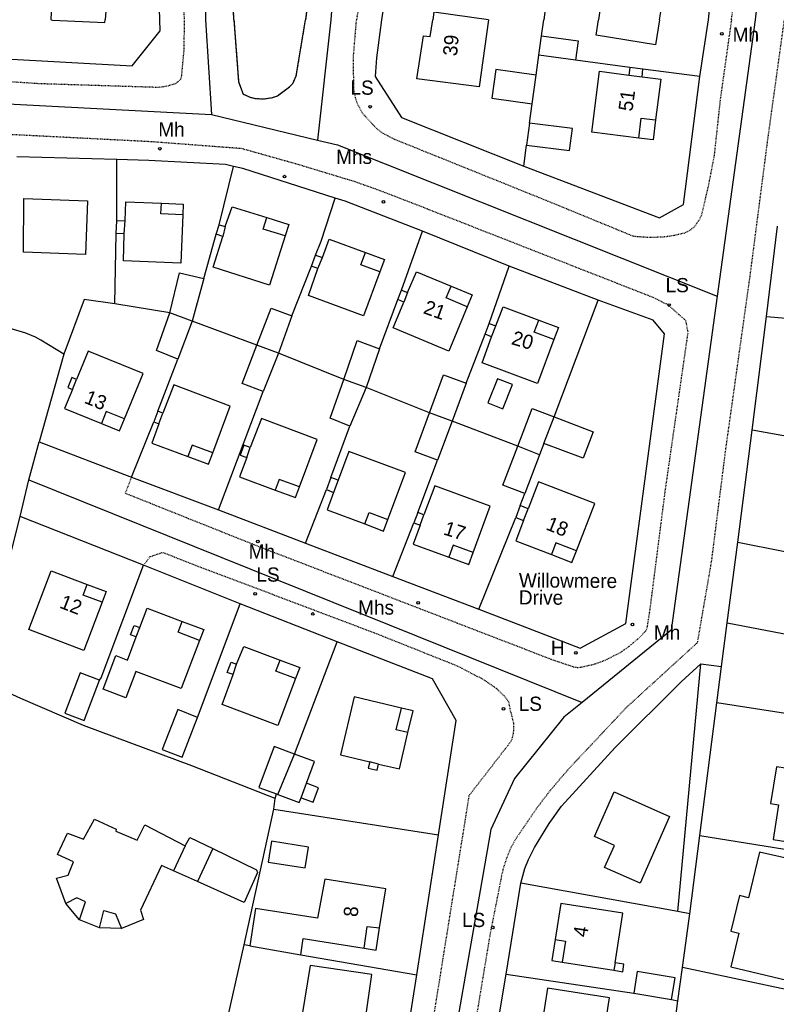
# Model space of a CAD drawing. Header units: metres. Extents: x 611948 to 1225781, y 656699 to 1316021.
# Tile 135 of 169: x 613861 to 613967, y 658705 to 658843. Entities that reach past the tile are written whole.
import ezdxf

# ---------------------------------------------------------------- set-up
doc = ezdxf.new("R2010")
doc.units = ezdxf.units.M
doc.linetypes.add('4696-08$0$PECK', pattern=[0.2, 0.1, -0.1])
doc.linetypes.add('4696-13$0$PECK', pattern=[0.2, 0.1, -0.1])
for name, color, linetype in [('4696-08$0$BLD_OTL_S', 253, 'Continuous'), ('4696-08$0$GEN_LIN_D', 253, 'Continuous'), ('4696-08$0$GEN_PCK_D', 253, '4696-08$0$PECK'), ('4696-08$0$ROADS', 253, 'Continuous'), ('4696-08$0$ROADS_CTR', 253, 'Continuous'), ('4696-08$0$ROADS_PCK', 253, '4696-08$0$PECK'), ('4696-13$0$BLD_INN_W', 253, 'Continuous'), ('4696-13$0$BLD_OTL_P', 253, 'Continuous'), ('4696-13$0$BLD_OTL_S', 253, 'Continuous'), ('4696-13$0$GEN_LIN_D', 253, 'Continuous'), ('4696-13$0$GEN_PCK_D', 253, '4696-13$0$PECK'), ('4696-13$0$OTHER_SYM', 253, 'Continuous'), ('4696-13$0$POLE_SYMB', 253, 'Continuous'), ('4696-13$0$ROADS', 253, 'Continuous'), ('4696-13$0$ROADS_CTR', 253, 'Continuous'), ('4696-13$0$ROADS_PCK', 253, '4696-13$0$PECK')]:
    doc.layers.add(name, color=color, linetype=linetype)
doc.styles.add('4696-13$0$STANDARD', font='txt')

# ---------------------------------------------------------------- blocks, each defined once
blk = doc.blocks.new('4696-08')
at = {"layer": '4696-08$0$BLD_OTL_S', "flags": 128}
for points in [[(613865.19, 658843.116), (613865.618, 658852.846), (613873.498, 658852.285), (613872.789, 658843.116)], [(613950.786, 658843.115), (613951.313, 658846.496), (613941.665, 658848.057), (613941.326, 658845.966), (613942.586, 658845.764), (613942.188, 658843.116)], [(613926.734, 658843.116), (613919.044, 658844.152), (613918.899, 658843.116)]]:
    blk.add_lwpolyline(points, dxfattribs=at)
at = {"layer": '4696-08$0$GEN_LIN_D', "flags": 128}
for points in [[(613890.908, 658843.116), (613888.391, 658908.421), (613888.431, 658909.401), (613888.712, 658910.302), (613889.892, 658911.061), (613903.833, 658913.257), (613905.012, 658913.177), (613905.672, 658912.997), (613906.853, 658912.356), (613907.512, 658911.657), (613908.472, 658909.896), (613908.671, 658907.756), (613900.994, 658843.116)], [(613880.511, 658843.116), (613880.177, 658854.243)], [(613912.396, 658847.954), (613911.667, 658843.116)], [(613957.661, 658843.115), (613958.036, 658846.661)], [(613934.65, 658844.182), (613934.509, 658843.116)]]:
    blk.add_lwpolyline(points, dxfattribs=at)
at = {"layer": '4696-08$0$GEN_PCK_D', "flags": 128}
blk.add_lwpolyline([(613890.908, 658843.116), (613888.391, 658908.421), (613888.431, 658909.401), (613888.712, 658910.302), (613889.892, 658911.061), (613903.833, 658913.257), (613905.012, 658913.177), (613905.672, 658912.997), (613906.853, 658912.356), (613907.512, 658911.657), (613908.472, 658909.896), (613908.671, 658907.756), (613900.994, 658843.116)], dxfattribs=at)
at = {"layer": '4696-08$0$ROADS', "flags": 128}
for points in [[(613890.908, 658843.116), (613888.391, 658908.421), (613888.431, 658909.401), (613888.712, 658910.302), (613889.892, 658911.061), (613903.833, 658913.257), (613905.012, 658913.177), (613905.672, 658912.997), (613906.853, 658912.356), (613907.512, 658911.657), (613908.472, 658909.896), (613908.671, 658907.756), (613900.994, 658843.116)], [(613880.511, 658843.116), (613880.177, 658854.243)], [(613912.396, 658847.954), (613911.667, 658843.116)], [(613957.661, 658843.115), (613958.036, 658846.661)]]:
    blk.add_lwpolyline(points, dxfattribs=at)
at = {"layer": '4696-08$0$ROADS_CTR', "flags": 128}
for points in [[(613913.395, 658917.728), (613928.265, 658919.628), (613954.643, 658922.168), (613965.068, 658923.457), (613968.948, 658923.815), (613972.402, 658923.559), (613973.852, 658922.289), (613973.86, 658918.346), (613970.934, 658895.001), (613968.606, 658877.216), (613966.667, 658864.512), (613964.245, 658843.115)], [(613913.395, 658917.728), (613911.974, 658909.269), (613911.198, 658896.956), (613908.676, 658874.48), (613905.185, 658851.613), (613904.528, 658843.116)], [(613884.199, 658914.002), (613884.975, 658908.139), (613885.363, 658901.103), (613886.137, 658882.927), (613886.928, 658843.116)]]:
    blk.add_lwpolyline(points, dxfattribs=at)
at = {"layer": '4696-08$0$ROADS_PCK', "flags": 128}
for points in [[(613960.889, 658843.115), (613962.939, 658857.22), (613969.633, 658912.94), (613969.594, 658915.28), (613969.174, 658916.56), (613968.155, 658918.06), (613967.475, 658918.741), (613965.935, 658919.301), (613963.736, 658919.502), (613926.214, 658915.492), (613922.094, 658915.193), (613919.833, 658914.793), (613918.433, 658913.994), (613917.673, 658913.154), (613916.713, 658911.674), (613916.192, 658910.054), (613915.25, 658902.454), (613915.229, 658900.674), (613915.609, 658900.034), (613916.309, 658899.454), (613918.283, 658898.916)], [(613831.694, 658843.116), (613830.338, 658863.696), (613829.381, 658875.137), (613828.725, 658891.037), (613828.578, 658899.558), (613828.872, 658901.181), (613829.22, 658902.108), (613829.689, 658902.981), (613830.716, 658904.27), (613831.729, 658905.116), (613835.609, 658906.596), (613837.35, 658906.815), (613872.181, 658909.988), (613873.45, 658909.87), (613874.674, 658909.514), (613875.972, 658908.855), (613877.066, 658908.139), (613878.07, 658907.304), (613879.181, 658906.107), (613879.94, 658905.043), (613880.71, 658903.603), (613881.208, 658900.383), (613883.916, 658843.116)], [(613912.396, 658847.954), (613910.181, 658847.814), (613909, 658847.095), (613908.49, 658845.315), (613908.156, 658843.116)]]:
    blk.add_lwpolyline(points, dxfattribs=at)
blk = doc.blocks.new('4696-13$0$13', base_point=(160450.170478, 242323.105036))
blk.add_circle((160450.170478, 242323.105036), 0.187958)
blk = doc.blocks.new('4696-13')
at = {"layer": '4696-13$0$BLD_INN_W', "flags": 128}
for points in [[(613946.462, 658835.339), (613948.348, 658835.1)], [(613947.86, 658826.472), (613948.208, 658829.258), (613950.221, 658829.034)], [(613883.721, 658815.687), (613880.65, 658815.809), (613880.709, 658817.304)], [(613898.104, 658812.711), (613895.028, 658813.68), (613895.537, 658815.293)], [(613875.495, 658813.031), (613875.613, 658814.868)], [(613889.686, 658814.02), (613889.336, 658812.635)], [(613902.7, 658808.158), (613903.364, 658809.694)], [(613911.43, 658807.651), (613908.76, 658808.644), (613909.411, 658810.393)], [(613923.731, 658802.768), (613920.756, 658804.005), (613921.447, 658805.666)], [(613915.309, 658804.754), (613914.82, 658803.428)], [(613885.043, 658800.745), (613881.9, 658801.901)], [(613927.149, 658798.544), (613927.76, 658800.066)], [(613935.906, 658798.143), (613933.162, 658799.166), (613933.805, 658800.888)], [(613897.196, 658796.244), (613894.154, 658797.377)], [(613868.192, 658791.145), (613868.763, 658792.538)], [(613909.505, 658791.41), (613906.362, 658792.526)], [(613875.523, 658786.996), (613872.953, 658788.049), (613872.26, 658786.359)], [(613880.37, 658786.292), (613880.932, 658787.792)], [(613921.596, 658786.689), (613918.438, 658787.865)], [(613934.516, 658783.532), (613935.974, 658787.278)], [(613887.927, 658782.238), (613885.047, 658783.314), (613884.447, 658781.708)], [(613933.898, 658781.923), (613930.831, 658783.142)], [(613892.714, 658781.554), (613893.195, 658782.979)], [(613900.12, 658777.425), (613897.28, 658778.488), (613896.719, 658776.991)], [(613905.571, 658778.386), (613904.919, 658776.647)], [(613909.309, 658772.226), (613909.92, 658773.853), (613912.577, 658772.856)], [(613917.1, 658772.05), (613917.639, 658773.513)], [(613931.654, 658772.723), (613932.294, 658774.375)], [(613939.077, 658768.454), (613936.205, 658769.566), (613935.571, 658767.929)], [(613924.552, 658768.209), (613921.749, 658769.239), (613921.127, 658767.547)], [(613872.373, 658761.219), (613869.724, 658762.226), (613870.289, 658763.716)], [(613886.072, 658755.849), (613883.065, 658756.993), (613883.649, 658758.528)], [(613877.173, 658756.336), (613877.683, 658757.677)], [(613899.573, 658750.481), (613896.828, 658751.514), (613897.42, 658753.086)], [(613890.788, 658751.056), (613891.283, 658752.515)], [(613915.395, 658742.918), (613913.743, 658743.306), (613914.459, 658746.351)], [(613897.091, 658734.207), (613899.408, 658739.877)], [(613911.247, 658738.477), (613910.017, 658738.766)], [(613900.345, 658733.728), (613901.111, 658735.794)], [(613884.044, 658726.992), (613882.425, 658723.45)], [(613887.953, 658726.587), (613885.802, 658721.949)], [(613869.169, 658716.59), (613870.018, 658719.1), (613868.791, 658719.645), (613867.28, 658718.888)], [(613872.002, 658715.464), (613872.596, 658717.894), (613874.271, 658717.422), (613875.085, 658715.341)], [(613909.212, 658712.599), (613909.642, 658715.66), (613911.391, 658715.436)], [(613936.114, 658713.794), (613937.558, 658713.566), (613937.094, 658710.621)], [(613944.524, 658710.529), (613944.358, 658709.475)]]:
    blk.add_lwpolyline(points, dxfattribs=at)
at = {"layer": '4696-13$0$BLD_OTL_P', "flags": 128}
for points in [[(613950.221, 658829.034), (613949.864, 658826.218), (613947.86, 658826.472)], [(613880.709, 658817.304), (613883.78, 658817.183), (613883.721, 658815.687)], [(613895.537, 658815.293), (613898.612, 658814.326), (613898.104, 658812.711)], [(613909.411, 658810.393), (613912.081, 658809.402), (613911.43, 658807.651)], [(613921.447, 658805.666), (613924.422, 658804.429), (613923.731, 658802.768)], [(613933.805, 658800.888), (613936.548, 658799.866), (613935.906, 658798.143)], [(613872.26, 658786.359), (613874.83, 658785.305), (613875.523, 658786.996)], [(613884.447, 658781.708), (613887.326, 658780.631), (613887.927, 658782.238)], [(613896.719, 658776.991), (613899.559, 658775.927), (613900.12, 658777.425)], [(613909.309, 658772.226), (613911.967, 658771.229), (613912.577, 658772.856)], [(613921.127, 658767.547), (613923.929, 658766.516), (613924.552, 658768.209)], [(613935.571, 658767.929), (613938.443, 658766.817), (613939.077, 658768.454)], [(613870.289, 658763.716), (613872.939, 658762.71), (613872.373, 658761.219)], [(613886.656, 658757.383), (613886.072, 658755.849)], [(613897.42, 658753.086), (613900.165, 658752.052), (613899.573, 658750.481)], [(613915.395, 658742.918), (613916.111, 658745.963), (613914.459, 658746.351)], [(613869.169, 658716.59), (613867.28, 658718.888)], [(613875.085, 658715.341), (613872.002, 658715.464)], [(613909.212, 658712.599), (613910.902, 658712.333), (613911.391, 658715.436)], [(613936.114, 658713.794), (613935.649, 658710.848), (613937.094, 658710.621)]]:
    blk.add_lwpolyline(points, dxfattribs=at)
at = {"layer": '4696-13$0$BLD_OTL_S', "flags": 128}
for points in [[(613865.191, 658843.116), (613865.411, 658843.042), (613872.751, 658842.703), (613872.789, 658843.116)], [(613926.738, 658843.115), (613925.395, 658833.668), (613916.625, 658834.821), (613917.577, 658840.828), (613918.521, 658840.773), (613918.899, 658843.115)], [(613950.786, 658843.115), (613950.207, 658839.586), (613941.872, 658840.943), (613942.188, 658843.115)], [(613933.814, 658838.12), (613934.193, 658840.864)], [(613934.193, 658840.864), (613939.338, 658840.155), (613938.966, 658837.423)], [(613938.966, 658837.423), (613933.814, 658838.12)], [(613933.42, 658835.315), (613927.747, 658836.122), (613927.167, 658832.092), (613932.851, 658831.265)], [(613947.86, 658826.472), (613941.233, 658827.313), (613942.317, 658835.864), (613946.462, 658835.339)], [(613946.599, 658836.372), (613946.462, 658835.339)], [(613948.435, 658836.138), (613946.599, 658836.372)], [(613948.348, 658835.1), (613948.435, 658836.138)], [(613932.851, 658831.265), (613933.42, 658835.315)], [(613948.348, 658835.1), (613950.948, 658834.77), (613950.221, 658829.034)], [(613932.471, 658828.582), (613932.071, 658825.5)], [(613932.071, 658825.5), (613938.126, 658824.719), (613938.522, 658827.798), (613932.471, 658828.582)], [(613861.347, 658817.974), (613870.321, 658817.641), (613870.042, 658810.105), (613861.328, 658810.429), (613861.347, 658817.974)], [(613875.613, 658814.868), (613875.717, 658817.502), (613880.709, 658817.304)], [(613889.686, 658814.02), (613890.656, 658816.83), (613895.537, 658815.293)], [(613883.721, 658815.687), (613883.452, 658808.874), (613875.389, 658809.193), (613875.495, 658813.031)], [(613874.348, 658813.076), (613874.417, 658814.821)], [(613874.417, 658814.821), (613875.613, 658814.868)], [(613888.399, 658812.978), (613888.814, 658814.295)], [(613888.814, 658814.295), (613889.686, 658814.02)], [(613875.495, 658813.031), (613874.348, 658813.076)], [(613898.104, 658812.711), (613895.93, 658805.81), (613887.975, 658808.314), (613889.336, 658812.635)], [(613889.336, 658812.635), (613888.399, 658812.978)], [(613903.364, 658809.694), (613904.327, 658812.285), (613909.411, 658810.393)], [(613901.818, 658808.486), (613902.39, 658810.025)], [(613902.39, 658810.025), (613903.364, 658809.694)], [(613911.43, 658807.651), (613909.135, 658801.481), (613901.382, 658804.365), (613902.7, 658808.158)], [(613902.7, 658808.158), (613901.818, 658808.486)], [(613881.9, 658801.901), (613883.25, 658807.511), (613886.655, 658806.729)], [(613886.655, 658806.729), (613885.043, 658800.745)], [(613915.309, 658804.754), (613916.59, 658807.685), (613921.447, 658805.666)], [(613913.955, 658803.799), (613914.493, 658805.093)], [(613914.493, 658805.093), (613915.309, 658804.754)], [(613894.154, 658797.377), (613896.14, 658802.56), (613899.047, 658801.495)], [(613923.731, 658802.768), (613921.139, 658796.532), (613913.306, 658799.79), (613914.82, 658803.428)], [(613914.82, 658803.428), (613913.955, 658803.799)], [(613927.76, 658800.066), (613928.767, 658802.767), (613933.805, 658800.888)], [(613883.016, 658795.406), (613880.029, 658796.61), (613881.9, 658801.901)], [(613885.043, 658800.745), (613881.9, 658801.901)], [(613899.047, 658801.495), (613897.196, 658796.244)], [(613885.043, 658800.745), (613883.016, 658795.406)], [(613926.227, 658798.888), (613926.792, 658800.406)], [(613926.792, 658800.406), (613927.76, 658800.066)], [(613935.906, 658798.143), (613933.609, 658791.981), (613925.828, 658794.883), (613927.149, 658798.544)], [(613927.149, 658798.544), (613926.227, 658798.888)], [(613895.044, 658790.851), (613892.077, 658791.955), (613894.154, 658797.377)], [(613897.196, 658796.244), (613894.154, 658797.377)], [(613906.362, 658792.526), (613908.268, 658798.005), (613911.376, 658796.841)], [(613875.523, 658786.996), (613878.136, 658793.367), (613870.404, 658796.539), (613868.763, 658792.538)], [(613897.196, 658796.244), (613895.044, 658790.851)], [(613911.376, 658796.841), (613909.505, 658791.41)], [(613918.438, 658787.865), (613920.396, 658793.176), (613923.558, 658792.01)], [(613868.763, 658792.538), (613868.114, 658792.803), (613867.537, 658791.397), (613868.192, 658791.145)], [(613887.927, 658782.238), (613890.384, 658788.807), (613882.441, 658791.778), (613880.932, 658787.792)], [(613907.215, 658785.996), (613904.467, 658787.081), (613906.362, 658792.526)], [(613909.505, 658791.41), (613906.362, 658792.526)], [(613923.558, 658792.01), (613921.596, 658786.689)], [(613928.722, 658788.421), (613930.08, 658791.82), (613928.002, 658792.65), (613926.643, 658789.252), (613928.722, 658788.421)], [(613868.192, 658791.145), (613867.097, 658788.475), (613872.26, 658786.359)], [(613909.505, 658791.41), (613907.215, 658785.996)], [(613880.214, 658788.06), (613879.653, 658786.561)], [(613880.932, 658787.792), (613880.214, 658788.06)], [(613919.554, 658781.196), (613916.408, 658782.356), (613918.438, 658787.865)], [(613921.596, 658786.689), (613918.438, 658787.865)], [(613930.831, 658783.142), (613932.877, 658788.467), (613935.974, 658787.278)], [(613880.37, 658786.292), (613879.383, 658783.601), (613884.447, 658781.708)], [(613879.653, 658786.561), (613880.37, 658786.292)], [(613900.12, 658777.425), (613902.621, 658784.105), (613894.775, 658787.042), (613893.195, 658782.979)], [(613921.596, 658786.689), (613919.554, 658781.196)], [(613935.974, 658787.278), (613941.452, 658785.175), (613940.023, 658781.456), (613934.516, 658783.532)], [(613934.516, 658783.532), (613935.974, 658787.278)], [(613893.195, 658782.979), (613892.301, 658783.312), (613891.774, 658781.905), (613892.714, 658781.554)], [(613931.821, 658776.518), (613928.742, 658777.701), (613930.831, 658783.142)], [(613933.898, 658781.923), (613930.831, 658783.142)], [(613934.516, 658783.532), (613933.898, 658781.923)], [(613912.577, 658772.856), (613915.049, 658779.445), (613907.089, 658782.432), (613905.571, 658778.386)], [(613933.898, 658781.923), (613931.821, 658776.518)], [(613892.714, 658781.554), (613891.714, 658778.863), (613896.719, 658776.991)], [(613904.54, 658778.76), (613903.909, 658777.079)], [(613905.571, 658778.386), (613904.54, 658778.76)], [(613924.552, 658768.209), (613926.955, 658774.744), (613919.188, 658777.601), (613917.639, 658773.513)], [(613939.077, 658768.454), (613941.655, 658775.115), (613933.764, 658778.17), (613932.294, 658774.375)], [(613903.909, 658777.079), (613904.919, 658776.647)], [(613904.919, 658776.647), (613904.006, 658774.215), (613909.309, 658772.226)], [(613916.762, 658773.836), (613916.232, 658772.396)], [(613917.639, 658773.513), (613916.762, 658773.836)], [(613931.192, 658774.802), (613930.553, 658773.15)], [(613932.294, 658774.375), (613931.192, 658774.802)], [(613916.232, 658772.396), (613917.1, 658772.05)], [(613931.654, 658772.723), (613930.551, 658769.873), (613935.571, 658767.929)], [(613930.553, 658773.15), (613931.654, 658772.723)], [(613917.1, 658772.05), (613916.122, 658769.387), (613921.127, 658767.547)], [(613872.373, 658761.219), (613869.802, 658754.447), (613862.077, 658757.379), (613865.215, 658765.642), (613870.289, 658763.716)], [(613877.683, 658757.677), (613878.721, 658760.403), (613883.649, 658758.528)], [(613883.649, 658758.528), (613886.656, 658757.383)], [(613877.173, 658756.336), (613876.378, 658756.638), (613876.873, 658757.939), (613877.683, 658757.677)], [(613886.072, 658755.849), (613883.494, 658749.075), (613877.112, 658751.503), (613875.7, 658747.793), (613872.498, 658749.012), (613874.287, 658753.714), (613875.935, 658753.086), (613877.173, 658756.336)], [(613891.283, 658752.515), (613892.307, 658755.011), (613897.42, 658753.086)], [(613890.788, 658751.056), (613889.961, 658751.367), (613890.504, 658752.808), (613891.283, 658752.515)], [(613871.989, 658750.276), (613869.293, 658751.299), (613867.133, 658745.612), (613869.83, 658744.588), (613871.989, 658750.276)], [(613899.573, 658750.481), (613897.1, 658743.909), (613889.241, 658746.867), (613890.788, 658751.056)], [(613914.459, 658746.351), (613907.833, 658747.908), (613905.921, 658739.768), (613910.017, 658738.766)], [(613885.785, 658745.041), (613883.043, 658746.127), (613880.83, 658740.537), (613883.625, 658739.431), (613885.785, 658745.041)], [(613976.234, 658726.349), (613978.905, 658742.937), (613969.564, 658744.441), (613968.509, 658737.894), (613967.223, 658738.101), (613966.388, 658732.908), (613967.527, 658732.725), (613966.747, 658727.876), (613976.234, 658726.349)], [(613911.247, 658738.477), (613914.198, 658737.823), (613915.395, 658742.918)], [(613899.408, 658739.877), (613896.55, 658740.936), (613894.422, 658735.196), (613896.899, 658734.278)], [(613897.091, 658734.207), (613899.408, 658739.877)], [(613901.111, 658735.794), (613902.236, 658738.829), (613899.408, 658739.877)], [(613910.017, 658738.766), (613909.814, 658737.901), (613911.044, 658737.612), (613911.247, 658738.477)], [(613900.345, 658733.728), (613902.073, 658733.135), (613902.814, 658735.136), (613901.111, 658735.794)], [(613896.899, 658734.278), (613897.091, 658734.207)], [(613897.091, 658734.207), (613900.108, 658733.089), (613900.345, 658733.728)], [(613952.198, 658731.093), (613948.031, 658721.728), (613943.047, 658723.945), (613944.425, 658727.042), (613941.61, 658728.296), (613944.399, 658734.563), (613952.198, 658731.093)], [(613867.28, 658718.888), (613865.938, 658722.411), (613867.572, 658722.871), (613868.33, 658724.72), (613866.096, 658725.773), (613867.5, 658728.75), (613869.772, 658727.899), (613871.277, 658730.737), (613874.335, 658729.314), (613874.318, 658729.033), (613877.294, 658727.77), (613878.388, 658729.923), (613884.044, 658726.992)], [(613884.044, 658726.992), (613884.709, 658728.159), (613887.953, 658726.587)], [(613887.953, 658726.587), (613894.086, 658723.613), (613894.23, 658723.234), (613892.362, 658719.031), (613885.802, 658721.949)], [(613901.409, 658726.811), (613896.172, 658727.622), (613895.716, 658724.679), (613900.954, 658723.868), (613901.409, 658726.811)], [(613969.655, 658707.855), (613973.565, 658724.121), (613964.815, 658726.076), (613963.278, 658719.684), (613962.007, 658719.989), (613960.806, 658714.994), (613961.938, 658714.722), (613960.796, 658709.972), (613969.655, 658707.855)], [(613882.425, 658723.45), (613880.717, 658724.21), (613877.773, 658717.955), (613878.209, 658716.64), (613875.085, 658715.341)], [(613885.802, 658721.949), (613882.425, 658723.45)], [(613911.391, 658715.436), (613912.255, 658720.928), (613903.681, 658722.278), (613902.663, 658716.819), (613893.957, 658718.19), (613893.126, 658712.907)], [(613944.524, 658710.529), (613945.624, 658717.503), (613936.915, 658718.875), (613936.114, 658713.794)], [(613872.002, 658715.464), (613869.169, 658716.59)], [(613900.302, 658711.671), (613900.659, 658713.945), (613909.212, 658712.599)], [(613893.126, 658712.907), (613900.302, 658711.671)], [(613909.517, 658703.326), (613910.331, 658708.909), (613901.642, 658710.175), (613900.523, 658703.282)], [(613937.094, 658710.621), (613944.358, 658709.475)], [(613944.358, 658709.475), (613945.599, 658709.28), (613945.765, 658710.333), (613944.524, 658710.529)], [(613952.469, 658705.365), (613952.976, 658708.442), (613947.645, 658709.321), (613947.138, 658706.243)], [(613942.622, 658698.453), (613943.748, 658705.598), (613935.038, 658706.971), (613934.182, 658701.533)], [(613947.138, 658706.243), (613952.469, 658705.365)]]:
    blk.add_lwpolyline(points, dxfattribs=at)
at = {"layer": '4696-13$0$GEN_LIN_D', "flags": 128}
for points in [[(613857.877, 658837.681), (613876.587, 658836.623), (613880.515, 658841.566), (613880.511, 658843.115)], [(613890.908, 658843.115), (613891.567, 658834.384), (613892.195, 658832.667), (613893.198, 658832.213), (613893.899, 658832.036), (613895.119, 658831.983), (613896.339, 658832.17), (613897.018, 658832.414), (613898.712, 658833.662), (613899.188, 658834.145), (613899.683, 658835.229), (613900.994, 658843.115)], [(613911.667, 658843.115), (613910.942, 658837.751), (613910.781, 658835.109), (613914.499, 658829.368), (613931.681, 658822.52)], [(613934.193, 658840.864), (613934.509, 658843.115)], [(613956.44, 658835.119), (613957.661, 658843.115)], [(613933.42, 658835.315), (613933.814, 658838.12)], [(613946.599, 658836.372), (613938.966, 658837.423)], [(613956.44, 658835.119), (613948.435, 658836.138)], [(613931.681, 658822.52), (613950.767, 658815.262), (613954.157, 658817.121), (613956.44, 658835.119)], [(613932.471, 658828.582), (613932.851, 658831.265)], [(613931.681, 658822.52), (613932.071, 658825.5)], [(613874.44, 658823.448), (613860.354, 658823.831)], [(613874.417, 658814.821), (613874.44, 658823.448)], [(613890.87, 658822.477), (613889.708, 658822.751), (613878.922, 658823.332), (613874.44, 658823.448)], [(613888.814, 658814.295), (613890.87, 658822.477)], [(613905.138, 658818.014), (613892.152, 658822.184), (613890.87, 658822.477)], [(613902.39, 658810.025), (613903.171, 658812.001), (613905.138, 658818.014)], [(613917.447, 658813.38), (613906.541, 658817.621), (613905.138, 658818.014)], [(613965.805, 658801.414), (613967.373, 658814.095)], [(613874.171, 658803.16), (613874.348, 658813.076)], [(613886.655, 658806.729), (613888.399, 658812.978)], [(613914.493, 658805.093), (613917.447, 658813.38)], [(613929.638, 658808.465), (613917.447, 658813.38)], [(613899.047, 658801.495), (613901.818, 658808.486)], [(613926.792, 658800.406), (613929.638, 658808.465)], [(613942.148, 658803.692), (613929.638, 658808.465)], [(613874.171, 658803.16), (613869.846, 658803.776), (613866.987, 658796.079)], [(613881.9, 658801.901), (613874.171, 658803.16)], [(613911.376, 658796.841), (613913.955, 658803.799)], [(613925.381, 658760.267), (613939.595, 658754.783), (613946.037, 658758.22), (613951.456, 658798.941), (613949.865, 658800.873), (613942.148, 658803.692)], [(613935.974, 658787.278), (613942.148, 658803.692)], [(613963.811, 658785.409), (613965.805, 658801.414)], [(613965.805, 658801.414), (613980.17, 658800.163), (614000.167, 658790.05)], [(613894.154, 658797.377), (613885.043, 658800.745)], [(613866.987, 658796.079), (613863.756, 658798.081), (613862.993, 658798.477), (613861.65, 658799.03), (613859.425, 658799.718)], [(613923.558, 658792.01), (613926.227, 658798.888)], [(613866.987, 658796.079), (613863.494, 658783.756)], [(613906.362, 658792.526), (613897.196, 658796.244)], [(613880.214, 658788.06), (613883.016, 658795.406)], [(613888.734, 658774.191), (613895.044, 658790.851)], [(613918.438, 658787.865), (613909.505, 658791.41)], [(613876.524, 658778.825), (613879.653, 658786.561)], [(613904.54, 658778.76), (613907.215, 658785.996)], [(613930.831, 658783.142), (613921.596, 658786.689)], [(613961.775, 658769.669), (613963.811, 658785.409)], [(613990.153, 658779.235), (613983.899, 658781.668), (613975.79, 658783.252), (613963.811, 658785.409)], [(613862.083, 658778.425), (613863.494, 658783.756)], [(613863.494, 658783.756), (613876.524, 658778.825)], [(613916.762, 658773.836), (613919.554, 658781.196)], [(613860.831, 658773.279), (613862.083, 658778.425)], [(613876.524, 658778.825), (613888.734, 658774.191)], [(613900.962, 658769.536), (613903.909, 658777.079)], [(613931.192, 658774.802), (613931.821, 658776.518)], [(613888.734, 658774.191), (613900.962, 658769.536)], [(613855.758, 658753.285), (613860.831, 658773.279)], [(613878.193, 658766.451), (613860.831, 658773.279)], [(613913.251, 658764.862), (613916.232, 658772.396)], [(613925.381, 658760.267), (613930.553, 658773.15)], [(613900.962, 658769.536), (613913.251, 658764.862)], [(613960.306, 658758.315), (613961.775, 658769.669)], [(613961.775, 658769.669), (613988.234, 658764.431)], [(613871.989, 658750.276), (613872.238, 658750.575), (613878.193, 658766.451)], [(613891.787, 658761.004), (613878.193, 658766.451)], [(613913.251, 658764.862), (613925.381, 658760.267)], [(613885.785, 658745.041), (613891.787, 658761.004)], [(613905.42, 658755.677), (613891.787, 658761.004)], [(613959.514, 658752.192), (613960.306, 658758.315)], [(613960.306, 658758.315), (613969.082, 658756.623)], [(613899.408, 658739.877), (613905.42, 658755.677)], [(613919.672, 658728.527), (613922.185, 658744.586), (613918.832, 658750.468), (613905.42, 658755.677)], [(613931.274, 658721.724), (613931.821, 658723.812), (613932.335, 658725.075), (613933.186, 658726.721), (613935.267, 658730.133), (613936.995, 658732.543), (613944.552, 658740.806), (613953.824, 658750.02), (613956.572, 658752.556)], [(613953.36, 658717.768), (613956.572, 658752.556)], [(613956.572, 658752.556), (613959.514, 658752.192)], [(613958.856, 658747.102), (613959.514, 658752.192)], [(613896.698, 658733.623), (613884.989, 658738.22), (613869.774, 658743.899), (613860.931, 658747.671), (613855.094, 658750.361)], [(613956.446, 658728.445), (613958.856, 658747.102)], [(613985.41, 658742.972), (613958.856, 658747.102)], [(613896.506, 658732.122), (613896.698, 658733.623)], [(613896.698, 658733.623), (613896.899, 658734.278)], [(613892.34, 658713.057), (613896.506, 658732.122)], [(613896.506, 658732.122), (613919.672, 658728.527)], [(613916.638, 658708.825), (613919.672, 658728.527)], [(613955.023, 658717.438), (613956.446, 658728.445)], [(613956.446, 658728.445), (613982.719, 658724.214)], [(613929.182, 658708.933), (613931.274, 658721.724)], [(613953.36, 658717.768), (613931.274, 658721.724)], [(613955.023, 658717.438), (613953.36, 658717.768)], [(613954.005, 658709.896), (613955.023, 658717.438)], [(613889.575, 658700.77), (613892.34, 658713.057)], [(613893.126, 658712.907), (613892.34, 658713.057)], [(613900.302, 658711.671), (613916.638, 658708.825)], [(613953.369, 658705.184), (613954.005, 658709.896)], [(613975.158, 658705.369), (613954.005, 658709.896)], [(613914.763, 658696.991), (613916.638, 658708.825)], [(613927.207, 658696.939), (613929.182, 658708.933)], [(613929.182, 658708.933), (613947.138, 658706.243)], [(613951.795, 658693.153), (613953.369, 658705.184)], [(613952.469, 658705.365), (613953.369, 658705.184)]]:
    blk.add_lwpolyline(points, dxfattribs=at)
at = {"layer": '4696-13$0$GEN_PCK_D', "flags": 128}
blk.add_lwpolyline([(613890.908, 658843.115), (613891.567, 658834.384), (613892.195, 658832.667), (613893.198, 658832.213), (613893.899, 658832.036), (613895.119, 658831.983), (613896.339, 658832.17), (613897.018, 658832.414), (613898.712, 658833.662), (613899.188, 658834.145), (613899.683, 658835.229), (613900.994, 658843.115)], dxfattribs=at)
at = {"layer": '4696-13$0$ROADS', "flags": 128}
for points in [[(613857.877, 658837.681), (613876.587, 658836.623), (613880.515, 658841.566), (613880.511, 658843.115)], [(613890.908, 658843.115), (613891.567, 658834.384), (613892.195, 658832.667), (613893.198, 658832.213), (613893.899, 658832.036), (613895.119, 658831.983), (613896.339, 658832.17), (613897.018, 658832.414), (613898.712, 658833.662), (613899.188, 658834.145), (613899.683, 658835.229), (613900.994, 658843.115)], [(613911.667, 658843.115), (613910.942, 658837.751), (613910.781, 658835.109), (613914.499, 658829.368), (613931.681, 658822.52)], [(613956.44, 658835.119), (613957.661, 658843.115)], [(613931.681, 658822.52), (613950.767, 658815.262), (613954.157, 658817.121), (613956.44, 658835.119)], [(613874.44, 658823.448), (613860.354, 658823.831)], [(613890.87, 658822.477), (613889.708, 658822.751), (613878.922, 658823.332), (613874.44, 658823.448)], [(613905.138, 658818.014), (613892.152, 658822.184), (613890.87, 658822.477)], [(613917.447, 658813.38), (613906.541, 658817.621), (613905.138, 658818.014)], [(613965.805, 658801.414), (613967.373, 658814.095)], [(613929.638, 658808.465), (613917.447, 658813.38)], [(613942.148, 658803.692), (613929.638, 658808.465)], [(613925.381, 658760.267), (613939.595, 658754.783), (613946.037, 658758.22), (613951.456, 658798.941), (613949.865, 658800.873), (613942.148, 658803.692)], [(613963.811, 658785.409), (613965.805, 658801.414)], [(613961.775, 658769.669), (613963.811, 658785.409)], [(613862.083, 658778.425), (613863.494, 658783.756)], [(613863.494, 658783.756), (613876.524, 658778.825)], [(613860.831, 658773.279), (613862.083, 658778.425)], [(613876.524, 658778.825), (613888.734, 658774.191)], [(613888.734, 658774.191), (613900.962, 658769.536)], [(613878.193, 658766.451), (613860.831, 658773.279)], [(613900.962, 658769.536), (613913.251, 658764.862)], [(613960.306, 658758.315), (613961.775, 658769.669)], [(613891.787, 658761.004), (613878.193, 658766.451)], [(613913.251, 658764.862), (613925.381, 658760.267)], [(613905.42, 658755.677), (613891.787, 658761.004)], [(613959.514, 658752.192), (613960.306, 658758.315)], [(613919.672, 658728.527), (613922.185, 658744.586), (613918.832, 658750.468), (613905.42, 658755.677)], [(613931.274, 658721.724), (613931.821, 658723.812), (613932.335, 658725.075), (613933.186, 658726.721), (613935.267, 658730.133), (613936.995, 658732.543), (613944.552, 658740.806), (613953.824, 658750.02), (613956.572, 658752.556)], [(613956.572, 658752.556), (613959.514, 658752.192)], [(613916.638, 658708.825), (613919.672, 658728.527)], [(613929.182, 658708.933), (613931.274, 658721.724)], [(613914.763, 658696.991), (613916.638, 658708.825)], [(613927.207, 658696.939), (613929.182, 658708.933)]]:
    blk.add_lwpolyline(points, dxfattribs=at)
at = {"layer": '4696-13$0$ROADS_CTR', "flags": 128}
for points in [[(613827.655, 658843.116), (613828.085, 658838.389), (613828.349, 658836.746), (613828.904, 658834.403), (613829.408, 658833.253), (613830.356, 658832.782), (613887.736, 658829.781)], [(613886.928, 658843.115), (613887.736, 658829.781)], [(613904.528, 658843.115), (613902.65, 658826.202)], [(613964.245, 658843.115), (613958.886, 658804.265)], [(613887.736, 658829.781), (613902.65, 658826.202)], [(613902.65, 658826.202), (613905.474, 658825.524), (613958.886, 658804.265)], [(613958.886, 658804.265), (613952.406, 658757.281), (613939.883, 658747.144)], [(613862.083, 658778.425), (613939.883, 658747.144)], [(613939.883, 658747.144), (613937.32, 658745.069), (613930.377, 658736.448), (613927.024, 658729.265), (613919.122, 658684.01), (613912.649, 658662.255)]]:
    blk.add_lwpolyline(points, dxfattribs=at)
at = {"layer": '4696-13$0$ROADS_PCK', "flags": 128}
for points in [[(613876.524, 658778.825), (613875.616, 658776.56), (613894.162, 658769.159), (613935.621, 658753.182), (613938.649, 658752.158), (613939.249, 658752.061), (613939.67, 658752.083), (613941.567, 658752.514), (613943.285, 658753.143), (613945.259, 658754.155), (613946.375, 658754.92), (613948.029, 658756.33), (613948.844, 658757.195), (613949.061, 658757.696), (613949.428, 658760.039), (613951.596, 658776.976), (613954.796, 658799.14), (613954.487, 658800.798), (613951.994, 658803.005), (613949.887, 658804.054), (613914.762, 658817.806), (613910.893, 658819.286), (613907.807, 658820.368), (613899.811, 658822.786), (613892.017, 658824.983), (613879.248, 658825.954), (613828.579, 658828.538), (613827.938, 658828.675), (613827.437, 658828.892), (613826.914, 658829.31), (613826.611, 658829.768), (613826.388, 658830.406), (613825.935, 658832.665), (613825.208, 658843.116)], [(613883.916, 658843.115), (613883.859, 658838.823), (613883.499, 658835.06), (613883.361, 658834.679), (613882.784, 658834.176), (613882.504, 658834.054), (613881.386, 658833.729), (613880.307, 658833.583), (613863.418, 658834.111), (613851.531, 658834.905), (613839.244, 658835.458), (613836.022, 658835.741), (613834.159, 658836.271), (613833.236, 658836.666), (613832.513, 658837.082), (613832.332, 658837.361), (613832.002, 658839.08), (613831.694, 658843.116)], [(613960.889, 658843.115), (613959.318, 658831.974), (613958.442, 658823.946), (613957.625, 658819.741), (613956.666, 658815.654), (613956.37, 658814.992), (613955.695, 658814.029), (613955.057, 658813.505), (613954.299, 658813.101), (613952.521, 658812.711), (613951.382, 658812.565), (613949.381, 658812.474), (613947.14, 658812.642), (613935.21, 658817.538), (613913.656, 658826.222), (613911.791, 658827.173), (613910.886, 658827.908), (613909.014, 658829.938), (613908.246, 658831.394), (613908.043, 658832.074), (613907.776, 658833.293), (613907.722, 658837.873), (613908.156, 658843.115)], [(613968.301, 658843.115), (613965.952, 658826.188), (613963.475, 658807.089), (613960.047, 658782.683), (613958.054, 658766.948), (613956.075, 658755.514), (613946.102, 658746.416), (613938.007, 658737.81), (613935.362, 658734.715), (613933.496, 658732.263), (613930.578, 658727.986), (613929.905, 658726.823), (613929.352, 658725.479), (613928.781, 658723.795), (613928.566, 658722.834), (613926.95, 658714.663), (613925.033, 658703.129), (613922.717, 658687.592), (613921.271, 658673.94), (613921.123, 658671.739), (613921.573, 658669.841), (613922.689, 658667.066), (613923.273, 658666.289), (613925.084, 658664.438), (613925.827, 658663.902), (613943.134, 658656.375), (613950.344, 658653.801), (613951.458, 658653.757), (613952.719, 658654.18), (613953.785, 658655.125), (613955.385, 658657.594), (613965.101, 658674.416), (613967.327, 658679.199), (613970.351, 658687.317), (613976.976, 658704.089), (613978.109, 658706.706), (613979.203, 658708.872), (613980.633, 658710.317), (613981.608, 658711.137), (613983.318, 658712.039)], [(613878.193, 658766.451), (613878.579, 658766.879), (613879.073, 658767.618), (613880.87, 658768.245), (613885.44, 658766.451), (613911.037, 658756.784), (613922.332, 658752.275), (613925.943, 658750.406), (613927.813, 658749.114), (613928.912, 658748.074), (613929.544, 658747.236), (613929.721, 658746.222), (613930.212, 658744.319), (613930.244, 658743.439), (613930.156, 658742.575), (613929.98, 658741.908), (613929.659, 658741.375), (613923.965, 658734.02), (613918.688, 658701.159), (613916.292, 658684.698), (613915.503, 658681.086), (613914.949, 658679.824), (613914.414, 658679.124), (613913.408, 658678.186), (613911.792, 658676.925), (613908.799, 658675.615), (613905.542, 658674.374), (613903.781, 658673.808), (613901.182, 658673.192), (613900.742, 658673.176), (613897.003, 658674.16), (613839.402, 658698.983), (613824.675, 658704.827), (613809.965, 658710.211), (613806.235, 658711.183)]]:
    blk.add_lwpolyline(points, dxfattribs=at)
at = {"layer": '4696-13$0$OTHER_SYM'}
for p in [(613959.546, 658841.142), (613880.494, 658824.979), (613898.023, 658821.052), (613911.928, 658817.521), (613894.265, 658769.76), (613916.832, 658761.153), (613901.99, 658759.574), (613946.953, 658758.099), (613939.024, 658754.11)]:
    blk.add_blockref('4696-13$0$13', p, dxfattribs=at)
at = {"layer": '4696-13$0$POLE_SYMB'}
for p in [(613910.07, 658830.884), (613952.114, 658803.006), (613893.899, 658762.416), (613928.838, 658746.222), (613927.305, 658715.505)]:
    blk.add_blockref('4696-13$0$13', p, dxfattribs=at)
at = {"layer": '4696-13$0$BLD_OTL_S', "style": '4696-13$0$STANDARD'}
for s, rotation, p in [('39', 85.10002, (613922.29, 658837.942)), ('51', 82.20002, (613946.955, 658830.15)), ('21', -19.7, (613917.43, 658801.876)), ('20', -16.5, (613929.818, 658797.522)), ('13', -22.4, (613869.731, 658789.289)), ('17', -17.9, (613920.261, 658770.782)), ('18', -21.9, (613934.663, 658771.491)), ('12', -21.2, (613866.262, 658760.484)), ('8', 86.80002, (613908.332, 658716.942)), ('4', 81.30002, (613940.579, 658714.047))]:
    blk.add_text(s, height=2, rotation=rotation, dxfattribs=at).set_placement(p)
at = {"layer": '4696-13$0$OTHER_SYM', "style": '4696-13$0$STANDARD'}
for s, p in [('Mh', (613961.06, 658840.02)), ('Mh', (613880.273, 658826.697)), ('Mhs', (613905.277, 658822.843)), ('Mh', (613892.975, 658767.345)), ('Mhs', (613908.372, 658759.483)), ('Mh', (613949.981, 658755.965)), ('H', (613935.496, 658753.82))]:
    blk.add_text(s, height=2, rotation=-0.1, dxfattribs=at).set_placement(p)
at = {"layer": '4696-13$0$POLE_SYMB', "style": '4696-13$0$STANDARD'}
for p in [(613907.3, 658832.57), (613951.624, 658804.804), (613894.07, 658764.118), (613930.96, 658745.953), (613922.984, 658715.561)]:
    blk.add_text('LS', height=2, rotation=-0.1, dxfattribs=at).set_placement(p)
at = {"layer": '4696-13$0$ROADS', "style": '4696-13$0$STANDARD'}
for s, p in [('Willowmere', (613930.992, 658763.31)), ('Willowmere', (613930.992, 658763.31)), ('Drive', (613930.978, 658760.91)), ('Drive', (613930.978, 658760.91))]:
    blk.add_text(s, height=2, rotation=-0.4, dxfattribs=at).set_placement(p)
blk = doc.blocks.new('OS Mapping')
for name in ['4696-08', '4696-13']:
    blk.add_blockref(name, (0, 0))

msp = doc.modelspace()

# ---------------------------------------------------------------- block references
msp.add_blockref('OS Mapping', (0, 0))

doc.saveas('drawing.dxf')
